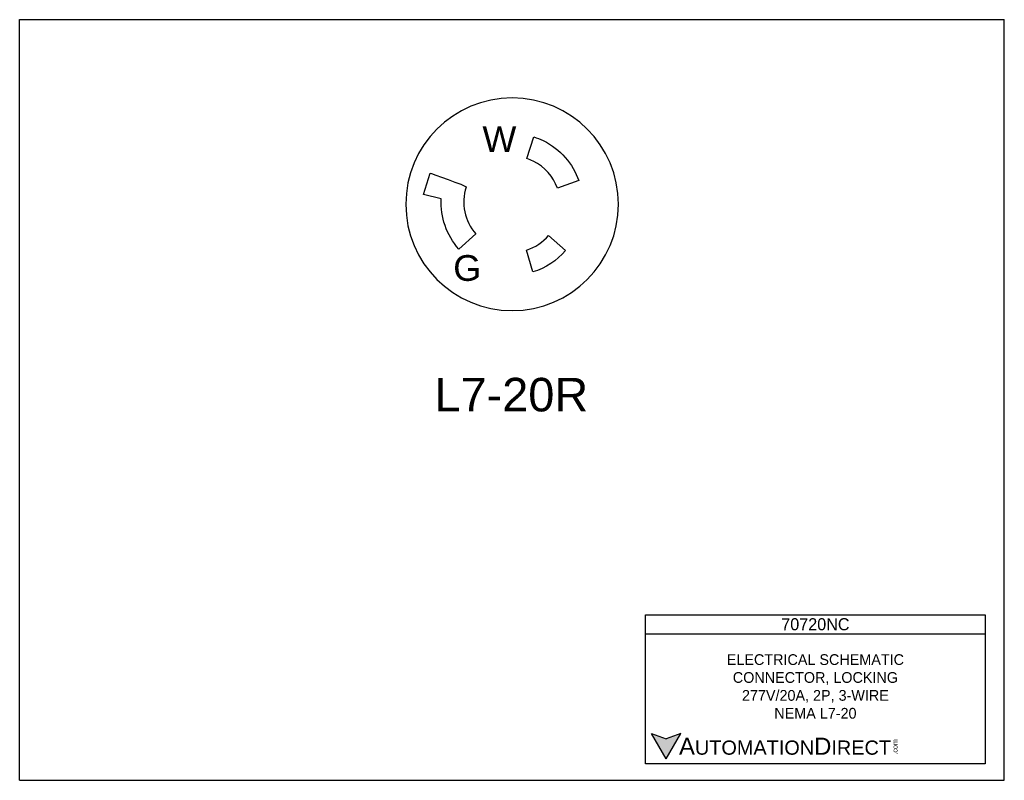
# Model space of a CAD drawing. Header units: inches. Extents: x 102.6 to 113.6, y 135.7 to 144.2.
import ezdxf

# ---------------------------------------------------------------- set-up
doc = ezdxf.new("R2010")
doc.units = ezdxf.units.IN
doc.header["$MEASUREMENT"] = 0
doc.layers.add('Layer 1', color=7, linetype='Continuous')
doc.layers.add('TEXT', color=140, linetype='Continuous')
doc.styles.add('\\M+2ABAC\\M+2A6A11', font='txt')

# ---------------------------------------------------------------- blocks, each defined once
blk = doc.blocks.new('block 3')
at = {"layer": 'Layer 1', "color": 250, "lineweight": 25}
for points, knots in [([(92.97, 142.179), (92.97, 144.912), (95.187, 147.129), (97.92, 147.129), (100.654, 147.129), (102.87, 144.912), (102.87, 142.179), (102.87, 139.445), (100.654, 137.229), (97.92, 137.229), (95.187, 137.229), (92.97, 139.445), (92.97, 142.179)], [0, 0, 0, 0, 1, 1, 1, 2, 2, 2, 3, 3, 3, 4, 4, 4, 4]), ([(99.364, 145.142), (99.221, 145.212), (99.074, 145.267), (98.926, 145.314), (98.926, 145.314), (98.604, 144.306), (98.604, 144.306), (98.703, 144.275), (98.803, 144.238), (98.9, 144.191), (99.448, 143.923), (99.837, 143.461), (100.026, 142.928), (100.026, 142.928), (101.025, 143.282), (101.025, 143.282), (100.746, 144.068), (100.172, 144.748), (99.364, 145.142)], [0, 0, 0, 0, 1, 1, 1, 2, 2, 2, 3, 3, 3, 4, 4, 4, 5, 5, 5, 6, 6, 6, 6]), ([(95.778, 142.973), (95.778, 142.973), (95.787, 142.987), (95.787, 142.987), (95.787, 142.987), (95.783, 142.988), (95.783, 142.988), (95.799, 143.038), (94.097, 143.63), (94.097, 143.63), (94.097, 143.63), (93.802, 142.638), (93.802, 142.638), (93.802, 142.638), (94.615, 142.426), (94.615, 142.426), (94.58, 141.589), (94.856, 140.747), (95.44, 140.093), (95.44, 140.093), (96.23, 140.796), (96.23, 140.796), (95.695, 141.398), (95.537, 142.23), (95.778, 142.973)], [0, 0, 0, 0, 1, 1, 1, 2, 2, 2, 3, 3, 3, 4, 4, 4, 5, 5, 5, 6, 6, 6, 7, 7, 7, 8, 8, 8, 8]), ([(99.618, 140.727), (99.35, 140.413), (98.998, 140.174), (98.595, 140.046), (98.595, 140.046), (98.878, 139.026), (98.878, 139.026), (99.481, 139.208), (100.009, 139.559), (100.41, 140.024), (100.41, 140.024), (99.618, 140.727), (99.618, 140.727)], [0, 0, 0, 0, 1, 1, 1, 2, 2, 2, 3, 3, 3, 4, 4, 4, 4])]:
    blk.add_open_spline(points, degree=3, knots=knots, dxfattribs=at)
blk = doc.blocks.new('block 2')
at = {"layer": 'Layer 1'}
blk.add_blockref('block 3', (0, 0), dxfattribs=at)
at = {"layer": 'Layer 1', "color": 250, "char_height": 1.19945, "attachment_point": 7}
for s, insert in [('\\fArial|b0|i0|c0|p34;\\W1;W', (96.537, 144.612)), ('\\fArial|b0|i0|c0|p34;\\W1;G', (95.178, 138.596))]:
    blk.add_mtext(s, dxfattribs=dict(at, insert=insert))

msp = doc.modelspace()

# ---------------------------------------------------------------- hatches: boundary and pattern name
at = {"layer": 'TEXT'}
msp.add_hatch(color=256, dxfattribs=at).paths.add_polyline_path([(109.826, 135.896), (109.99, 136.179), (109.826, 136.12), (109.663, 136.179)])

# ---------------------------------------------------------------- linework, layer by layer
at = {"layer": 'Defpoints'}
for p, q in [((102.605, 144.157), (113.605, 144.157)), ((102.605, 135.657), (102.605, 144.157)), ((113.605, 135.657), (113.605, 144.157)), ((102.605, 135.657), (113.605, 135.657))]:
    msp.add_line(p, q, dxfattribs=at)
at = {"layer": 'TEXT'}
for p, q in [((109.597, 137.506), (113.393, 137.506)), ((109.597, 135.84), (109.597, 137.506)), ((113.393, 137.506), (113.393, 135.84)), ((109.597, 137.294), (113.393, 137.294)), ((109.826, 135.896), (109.663, 136.179)), ((109.663, 136.179), (109.826, 136.12)), ((109.826, 135.896), (109.99, 136.179)), ((109.99, 136.179), (109.826, 136.12)), ((113.393, 135.84), (109.597, 135.84))]:
    msp.add_line(p, q, dxfattribs=at)

# ---------------------------------------------------------------- block references
at = {"layer": 'Layer 1', "xscale": 0.24, "yscale": 0.24, "zscale": 0.24}
msp.add_blockref('block 2', (84.606, 107.971), dxfattribs=at)

# ---------------------------------------------------------------- texts
at = {"layer": 'TEXT', "insert": (107.239, 139.774), "char_height": 0.375, "attachment_point": 7}
msp.add_mtext('{\\fArial|b0|i0|c0|p34;L7-20R}', dxfattribs=at)
at = {"layer": 'TEXT', "style": '\\M+2ABAC\\M+2A6A11'}
for s, insert, char_height, width, attachment_point in [('{\\fAR MingtiM BIG-5|b0|i0|c136|p49;70720N}C', (111.495, 137.4), 0.135, 3.79556, 5), ('{\\fAR MingtiM BIG-5|b0|i0|c136|p49;ELECTRICAL SCHEMATIC\\P}CONNECTOR{\\fAR MingtiM BIG-5|b0|i0|c136|p49;, LOCKING\\P277V/20A, 2P, 3-WIRE\\PNEMA L7-20}', (111.495, 136.705), 0.12, 3.79556, 5), ('{\\fArial|b0|i0|c0|p34;     \\H1.2x;A\\H0.8333x;UTOMATION\\H1.2x;D\\H0.8333x;IRECT}', (109.663, 136.037), 0.15893, 2.69707, 4)]:
    msp.add_mtext(s, dxfattribs=dict(at, insert=insert, char_height=char_height, width=width, attachment_point=attachment_point))
at = {"layer": 'TEXT', "insert": (112.355, 135.944), "char_height": 0.05722, "width": 0.16955, "attachment_point": 1, "rotation": 90, "style": '\\M+2ABAC\\M+2A6A11'}
msp.add_mtext('{\\fArial|b0|i0|c0|p34;.com}', dxfattribs=at)

doc.saveas('drawing.dxf')
